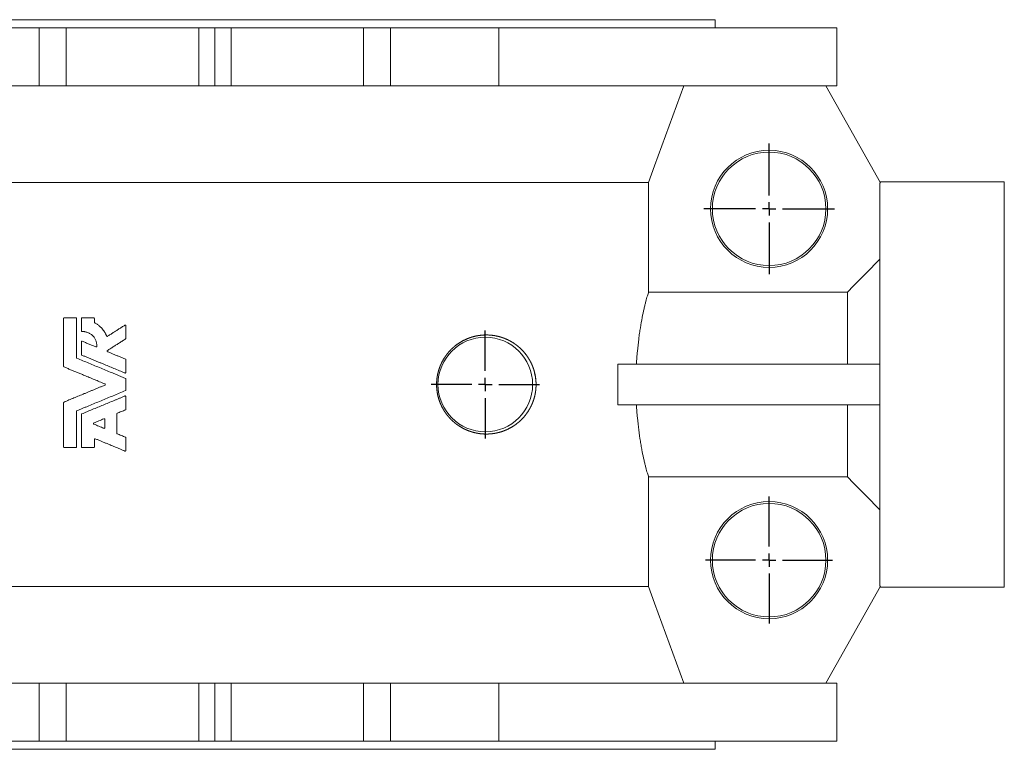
# Model space of a CAD drawing. Header units: millimetres. Extents: x -125 to 991, y -186 to 735.
# Tile 2 of 5: x 233 to 597, y -125 to 145. Entities that reach past the tile are written whole.
import ezdxf

# ---------------------------------------------------------------- set-up
doc = ezdxf.new("R2010")
doc.units = ezdxf.units.MM
doc.layers.add('FORMAT', color=7, linetype='Continuous')

# ---------------------------------------------------------------- blocks, each defined once
blk = doc.blocks.new('SW_CENTERMARKSYMBOL_4')
at = {"layer": 'FORMAT', "color": 0}
for p, q in [((0, 5), (0, 20)), ((-5, 0), (-20, 0)), ((0, 0), (-2.5, 0)), ((0, 0), (0, 2.5)), ((0, 0), (0, -2.5)), ((0, 0), (2.5, 0)), ((5, 0), (20, 0)), ((0, -5), (0, -20))]:
    blk.add_line(p, q, dxfattribs=at)
blk = doc.blocks.new('SW_CENTERMARKSYMBOL_7')
at = {"layer": 'FORMAT', "color": 0}
for p, q in [((0, 5), (0, 23.5)), ((-5, 0), (-23.5, 0)), ((0, 0), (-2.5, 0)), ((0, 0), (0, 2.5)), ((0, 0), (0, -2.5)), ((0, 0), (2.5, 0)), ((5, 0), (23.5, 0)), ((0, -5), (0, -23.5))]:
    blk.add_line(p, q, dxfattribs=at)
blk = doc.blocks.new('SW_CENTERMARKSYMBOL_8')
at = {"layer": 'FORMAT', "color": 0}
for p, q in [((0, 5), (0, 24.16)), ((-5, 0), (-24.16, 0)), ((0, 0), (-2.5, 0)), ((0, 0), (0, 2.5)), ((0, 0), (0, -2.5)), ((0, 0), (2.5, 0)), ((5, 0), (24.16, 0)), ((0, -5), (0, -24.16))]:
    blk.add_line(p, q, dxfattribs=at)

msp = doc.modelspace()

# ---------------------------------------------------------------- linework, layer by layer
at = {"color": 7, "linetype": 'Continuous', "lineweight": 15}
for p, q in [((305.375, 144.554), (120.375, 144.554)), ((490.375, 144.554), (305.375, 144.554)), ((490.375, 141.554), (490.375, 144.554)), ((240.375, 141.554), (200.375, 141.554)), ((240.375, 120.054), (240.375, 141.554)), ((250.375, 141.554), (240.375, 141.554)), ((250.375, 120.054), (250.375, 141.554)), ((299.375, 141.554), (250.375, 141.554)), ((299.375, 120.054), (299.375, 141.554)), ((299.375, 141.554), (305.375, 141.554)), ((305.375, 120.054), (305.375, 141.554)), ((305.375, 141.554), (311.375, 141.554)), ((311.375, 141.554), (311.375, 120.054)), ((360.375, 141.554), (311.375, 141.554)), ((360.375, 120.054), (360.375, 141.554)), ((370.375, 141.554), (360.375, 141.554)), ((370.375, 120.054), (370.375, 141.554)), ((410.375, 141.554), (370.375, 141.554)), ((410.375, 120.054), (410.375, 141.554)), ((535.375, 141.554), (410.375, 141.554)), ((535.375, 120.054), (535.375, 141.554)), ((240.375, 120.054), (200.375, 120.054)), ((250.375, 120.054), (240.375, 120.054)), ((299.375, 120.054), (250.375, 120.054)), ((305.375, 120.054), (299.375, 120.054)), ((311.375, 120.054), (305.375, 120.054)), ((360.375, 120.054), (311.375, 120.054)), ((370.375, 120.054), (360.375, 120.054)), ((410.375, 120.054), (370.375, 120.054)), ((535.375, 120.054), (410.375, 120.054)), ((531.375, 120.054), (551.587, 84.178)), ((465.808, 84.336), (144.942, 84.336)), ((465.808, 43.741), (465.808, 84.336)), ((597.375, 84.554), (551.375, 84.554)), ((551.375, -65.07), (551.375, 84.178)), ((551.587, 84.178), (551.375, 84.178)), ((597.375, 84.554), (597.375, -65.446)), ((465.808, 43.741), (539.375, 43.741)), ((539.375, 17.054), (539.375, 43.741)), ((249.395, 33.962), (249.395, 16.266)), ((253.955, 34.202), (249.635, 34.202)), ((254.195, 33.962), (254.195, 19.473)), ((255.966, 33.962), (255.966, 29.398)), ((260.526, 34.202), (256.206, 34.202)), ((260.766, 33.962), (260.766, 32.584)), ((272.435, 31.292), (272.435, 26.616)), ((255.966, 25.333), (255.966, 20.657)), ((272.435, 18.71), (272.435, 14.034)), ((454.372, 2.054), (454.372, 17.054)), ((551.375, 17.054), (454.372, 17.054)), ((272.435, 11.597), (272.435, 7.51)), ((272.435, 5.073), (272.435, 0.397)), ((249.395, 2.841), (249.395, -13.558)), ((551.375, 2.054), (454.372, 2.054)), ((539.375, -24.633), (539.375, 2.054)), ((254.195, -0.366), (254.195, -13.558)), ((255.966, -1.549), (255.966, -13.558)), ((264.635, -3.353), (264.635, -6.429)), ((269.075, -1.315), (269.075, -8.467)), ((260.766, -10.74), (260.766, -13.558)), ((272.435, -10.179), (272.435, -14.855)), ((249.635, -13.798), (253.955, -13.798)), ((256.206, -13.798), (260.526, -13.798)), ((465.808, -65.229), (465.808, -24.633)), ((539.375, -24.633), (465.808, -24.633)), ((465.808, -65.229), (144.942, -65.229)), ((531.375, -100.946), (551.587, -65.07)), ((551.375, -65.07), (551.587, -65.07)), ((551.375, -65.446), (597.375, -65.446)), ((240.375, -100.946), (200.375, -100.946)), ((240.375, -100.946), (240.375, -122.446)), ((250.375, -100.946), (240.375, -100.946)), ((250.375, -100.946), (250.375, -122.446)), ((299.375, -100.946), (250.375, -100.946)), ((299.375, -122.446), (299.375, -100.946)), ((299.375, -100.946), (305.375, -100.946)), ((305.375, -122.446), (305.375, -100.946)), ((305.375, -100.946), (311.375, -100.946)), ((311.375, -122.446), (311.375, -100.946)), ((360.375, -100.946), (311.375, -100.946)), ((360.375, -100.946), (360.375, -122.446)), ((370.375, -100.946), (360.375, -100.946)), ((370.375, -100.946), (370.375, -122.446)), ((410.375, -100.946), (370.375, -100.946)), ((410.375, -100.946), (410.375, -122.446)), ((535.375, -100.946), (410.375, -100.946)), ((535.375, -122.446), (535.375, -100.946)), ((240.375, -122.446), (200.375, -122.446)), ((250.375, -122.446), (240.375, -122.446)), ((299.375, -122.446), (250.375, -122.446)), ((305.375, -122.446), (299.375, -122.446)), ((311.375, -122.446), (305.375, -122.446)), ((360.375, -122.446), (311.375, -122.446)), ((370.375, -122.446), (360.375, -122.446)), ((410.375, -122.446), (370.375, -122.446)), ((535.375, -122.446), (410.375, -122.446)), ((490.375, -125.446), (490.375, -122.446)), ((305.375, -125.446), (120.375, -125.446)), ((490.375, -125.446), (305.375, -125.446))]:
    msp.add_line(p, q, dxfattribs=at)
at = {"color": 7, "linetype": 'Continuous', "lineweight": 15, "flags": 128}
for points in [[(465.808, 84.336), (468.033, 90.429), (478.85, 120.054)], [(478.85, -100.946), (468.033, -71.322), (465.808, -65.229)]]:
    msp.add_lwpolyline(points, dxfattribs=at)
at = {"color": 7, "linetype": 'Continuous', "lineweight": 15}
for centre, radius in [((510.375, 74.554), 21.656), ((510.375, 74.554), 21), ((405.375, 9.554), 17.5), ((510.375, -55.446), 21.656), ((510.375, -55.446), 21)]:
    msp.add_circle(centre, radius, dxfattribs=at)
for points in [[(539.375, 43.741), (543.362, 47.823), (547.366, 51.89), (551.375, 55.951)], [(551.375, -36.844), (547.366, -32.783), (543.362, -28.715), (539.375, -24.633)]]:
    msp.add_open_spline(points, degree=3, dxfattribs=at)
for points, knots in [([(465.808, 43.741), (465.74, 43.562), (465.665, 43.355), (465.506, 42.88), (465.42, 42.613), (465.153, 41.735), (464.958, 41.045), (464.647, 39.855), (464.54, 39.432), (464.321, 38.534), (464.209, 38.058), (463.869, 36.556), (463.639, 35.472), (463.185, 33.142), (462.962, 31.896), (462.638, 29.901), (462.532, 29.213), (462.328, 27.812), (462.231, 27.098), (461.951, 24.92), (461.784, 23.417), (461.566, 21.086), (461.5, 20.296), (461.379, 18.69), (461.325, 17.872), (461.279, 17.054)], [0, 0, 0, 0, 0.0625, 0.0625, 0.125, 0.125, 0.25, 0.25, 0.3125, 0.3125, 0.375, 0.375, 0.5, 0.5, 0.625, 0.625, 0.6875, 0.6875, 0.75, 0.75, 0.875, 0.875, 0.9375, 0.9375, 1, 1, 1, 1]), ([(249.635, 34.202), (249.62, 34.201), (249.589, 34.199), (249.545, 34.186), (249.504, 34.164), (249.472, 34.139), (249.453, 34.118), (249.443, 34.105), (249.438, 34.098), (249.433, 34.092), (249.428, 34.083), (249.423, 34.074), (249.418, 34.065), (249.414, 34.056), (249.411, 34.047), (249.408, 34.039), (249.405, 34.031), (249.402, 34.021), (249.4, 34.011), (249.398, 34.001), (249.397, 33.992), (249.396, 33.983), (249.395, 33.973), (249.395, 33.966), (249.395, 33.962)], [0, 0, 0, 0, 0.1248646, 0.2496015, 0.3745141, 0.4990934, 0.5705521, 0.6063383, 0.6242179, 0.642078, 0.6665279, 0.7031039, 0.7214323, 0.7489901, 0.7776232, 0.7948167, 0.820604, 0.8420768, 0.8742231, 0.9027072, 0.9199864, 0.9459409, 0.9675757, 1, 1, 1, 1]), ([(254.195, 33.962), (254.195, 33.964), (254.195, 33.968), (254.195, 33.976), (254.194, 33.985), (254.192, 33.997), (254.19, 34.009), (254.188, 34.019), (254.186, 34.028), (254.183, 34.036), (254.18, 34.045), (254.176, 34.055), (254.171, 34.066), (254.166, 34.076), (254.159, 34.087), (254.146, 34.107), (254.123, 34.135), (254.087, 34.164), (254.045, 34.185), (254.001, 34.199), (253.97, 34.201), (253.955, 34.202)], [0, 0, 0, 0, 0.015571, 0.0311707, 0.0624343, 0.0874874, 0.1250802, 0.1536958, 0.1708385, 0.1964941, 0.2178549, 0.2499832, 0.2750254, 0.3126239, 0.3439473, 0.3752158, 0.5000026, 0.6248497, 0.7498269, 0.8747312, 1, 1, 1, 1]), ([(256.206, 34.202), (256.191, 34.201), (256.16, 34.199), (256.116, 34.185), (256.074, 34.164), (256.043, 34.139), (256.023, 34.117), (256.014, 34.105), (256.008, 34.098), (256.004, 34.091), (255.999, 34.083), (255.994, 34.074), (255.989, 34.064), (255.985, 34.056), (255.982, 34.047), (255.979, 34.038), (255.976, 34.03), (255.973, 34.021), (255.971, 34.01), (255.969, 34), (255.968, 33.991), (255.967, 33.983), (255.966, 33.973), (255.966, 33.966), (255.966, 33.962)], [0, 0, 0, 0, 0.1248605, 0.2495755, 0.3745157, 0.4990924, 0.5705849, 0.6063637, 0.6206619, 0.6420818, 0.6665095, 0.7030984, 0.7214485, 0.7490266, 0.7776665, 0.7948576, 0.8206335, 0.8420901, 0.8742026, 0.9027726, 0.9200529, 0.9459909, 0.9676078, 1, 1, 1, 1]), ([(260.766, 33.962), (260.766, 33.964), (260.766, 33.968), (260.766, 33.976), (260.765, 33.985), (260.764, 33.997), (260.762, 34.008), (260.759, 34.019), (260.757, 34.027), (260.755, 34.035), (260.751, 34.045), (260.748, 34.055), (260.742, 34.067), (260.737, 34.077), (260.73, 34.088), (260.725, 34.097), (260.718, 34.106), (260.708, 34.119), (260.689, 34.139), (260.659, 34.164), (260.617, 34.185), (260.572, 34.199), (260.542, 34.201), (260.526, 34.202)], [0, 0, 0, 0, 0.015568, 0.0311642, 0.0624201, 0.0874671, 0.1250527, 0.1536657, 0.1708088, 0.1964683, 0.2178182, 0.2499265, 0.278534, 0.3214908, 0.3429667, 0.3751339, 0.4063188, 0.4374875, 0.5000347, 0.6248895, 0.7497972, 0.8746855, 1, 1, 1, 1]), ([(255.966, 29.398), (255.966, 29.396), (255.966, 29.392), (255.967, 29.383), (255.967, 29.374), (255.969, 29.362), (255.971, 29.351), (255.973, 29.341), (255.975, 29.332), (255.978, 29.323), (255.982, 29.312), (255.986, 29.303), (255.991, 29.291), (255.997, 29.281), (256.003, 29.269), (256.017, 29.249), (256.041, 29.222), (256.079, 29.192), (256.122, 29.171), (256.168, 29.159), (256.199, 29.158), (256.215, 29.158)], [0, 0, 0, 0, 0.015576, 0.0311812, 0.0624561, 0.087518, 0.1251209, 0.141482, 0.165989, 0.1965349, 0.2179111, 0.250061, 0.2751167, 0.3127276, 0.3440518, 0.3753105, 0.5001586, 0.6249817, 0.7500255, 0.8748828, 1, 1, 1, 1]), ([(256.215, 29.158), (256.274, 29.16), (256.393, 29.163), (256.57, 29.16), (256.777, 29.151), (257.012, 29.13), (257.362, 29.081), (257.795, 28.987), (258.303, 28.821), (258.793, 28.604), (259.261, 28.338), (259.701, 28.024), (260.108, 27.666), (260.477, 27.265), (260.802, 26.825), (261.083, 26.352), (261.314, 25.851), (261.495, 25.327), (261.621, 24.785), (261.676, 24.342), (261.691, 24.026), (261.693, 23.839), (261.69, 23.727), (261.688, 23.671)], [0, 0, 0, 0, 0.0209874, 0.041927, 0.06284, 0.094106, 0.1253305, 0.1876831, 0.2501489, 0.3127217, 0.3752237, 0.4376353, 0.4999556, 0.5622365, 0.624552, 0.6869215, 0.7493424, 0.8118125, 0.8743523, 0.9370272, 0.9621733, 0.9810692, 1, 1, 1, 1]), ([(260.894, 32.371), (260.892, 32.372), (260.888, 32.375), (260.878, 32.38), (260.862, 32.391), (260.846, 32.404), (260.83, 32.421), (260.816, 32.437), (260.802, 32.457), (260.792, 32.476), (260.783, 32.495), (260.775, 32.516), (260.77, 32.538), (260.767, 32.559), (260.766, 32.574), (260.766, 32.584)], [0, 0, 0, 0, 0.0249107, 0.0623604, 0.1249217, 0.2500395, 0.3070625, 0.3925323, 0.4997877, 0.5814277, 0.6424178, 0.7494526, 0.8312349, 0.8924635, 1, 1, 1, 1]), ([(265.297, 27.518), (265.261, 27.605), (265.188, 27.779), (265.069, 28.037), (264.922, 28.331), (264.743, 28.661), (264.453, 29.141), (264.052, 29.716), (263.549, 30.317), (263.043, 30.835), (262.588, 31.241), (262.155, 31.582), (261.75, 31.867), (261.331, 32.133), (261.04, 32.292), (260.894, 32.371)], [0, 0, 0, 0, 0.0419838, 0.0838655, 0.1256827, 0.1880938, 0.2505245, 0.3752476, 0.5006058, 0.6007312, 0.7004229, 0.7747769, 0.8493585, 0.9243674, 1, 1, 1, 1]), ([(272.066, 31.495), (271.699, 31.261), (270.969, 30.796), (269.882, 30.103), (268.806, 29.418), (267.742, 28.74), (266.691, 28.07), (265.995, 27.627), (265.648, 27.406)], [0, 0, 0, 0, 0.1709178, 0.340135, 0.5076518, 0.6734681, 0.8375842, 1, 1, 1, 1]), ([(272.435, 31.292), (272.435, 31.294), (272.435, 31.296), (272.435, 31.3), (272.435, 31.304), (272.434, 31.308), (272.434, 31.312), (272.434, 31.316), (272.433, 31.32), (272.433, 31.325), (272.432, 31.329), (272.432, 31.333), (272.431, 31.337), (272.43, 31.341), (272.429, 31.345), (272.428, 31.348), (272.427, 31.352), (272.426, 31.357), (272.424, 31.362), (272.423, 31.368), (272.421, 31.374), (272.418, 31.38), (272.416, 31.387), (272.412, 31.394), (272.407, 31.404), (272.393, 31.43), (272.368, 31.461), (272.335, 31.488), (272.308, 31.505), (272.28, 31.517), (272.25, 31.527), (272.218, 31.532), (272.176, 31.533), (272.134, 31.526), (272.094, 31.511), (272.075, 31.5), (272.066, 31.495)], [0, 0, 0, 0, 0.00778667, 0.01558327, 0.02338879, 0.03120217, 0.0390223, 0.04684809, 0.05467838, 0.06251203, 0.07034786, 0.0781847, 0.08602135, 0.09385663, 0.10168936, 0.10951835, 0.11734244, 0.12516048, 0.13943652, 0.14798803, 0.1608028, 0.1714988, 0.18757086, 0.20322169, 0.21888855, 0.25022957, 0.37489296, 0.44638943, 0.49985513, 0.56247016, 0.62489893, 0.68737993, 0.74996361, 0.87460769, 0.93725872, 1, 1, 1, 1]), ([(256.298, 25.554), (256.289, 25.558), (256.271, 25.565), (256.233, 25.572), (256.194, 25.574), (256.156, 25.568), (256.128, 25.56), (256.101, 25.549), (256.067, 25.53), (256.036, 25.504), (256.011, 25.473), (255.999, 25.454), (255.993, 25.442), (255.989, 25.436), (255.986, 25.429), (255.983, 25.422), (255.981, 25.416), (255.979, 25.411), (255.978, 25.406), (255.976, 25.4), (255.974, 25.393), (255.972, 25.387), (255.971, 25.381), (255.97, 25.376), (255.969, 25.37), (255.968, 25.363), (255.967, 25.357), (255.967, 25.352), (255.967, 25.349), (255.967, 25.346), (255.966, 25.342), (255.966, 25.339), (255.966, 25.336), (255.966, 25.334), (255.966, 25.333)], [0, 0, 0, 0, 0.0622976, 0.1250254, 0.2496595, 0.3122703, 0.374635, 0.4370896, 0.4996789, 0.6242436, 0.6957283, 0.7491183, 0.7647394, 0.7803859, 0.7929157, 0.8117205, 0.8260489, 0.8346434, 0.8475276, 0.858255, 0.8743235, 0.888579, 0.8971176, 0.9100433, 0.9208331, 0.9370302, 0.9514339, 0.9600762, 0.9665568, 0.9730357, 0.9797822, 0.9865255, 0.993265, 1, 1, 1, 1]), ([(261.357, 23.459), (260.928, 23.637), (260.074, 23.991), (258.802, 24.517), (257.544, 25.038), (256.712, 25.383), (256.298, 25.554)], [0, 0, 0, 0, 0.2535218, 0.5046956, 0.7535216, 1, 1, 1, 1]), ([(265.648, 27.406), (265.641, 27.402), (265.626, 27.393), (265.594, 27.379), (265.551, 27.369), (265.499, 27.368), (265.447, 27.378), (265.407, 27.395), (265.378, 27.414), (265.351, 27.436), (265.33, 27.46), (265.317, 27.48), (265.312, 27.488), (265.308, 27.496), (265.304, 27.503), (265.3, 27.51), (265.299, 27.515), (265.298, 27.517), (265.297, 27.518)], [0, 0, 0, 0, 0.0623928, 0.1251937, 0.2500235, 0.3751694, 0.500066, 0.6249122, 0.6875321, 0.7502007, 0.8748895, 0.906236, 0.9219081, 0.9375703, 0.9688377, 0.9844348, 0.9922218, 1, 1, 1, 1]), ([(265.581, 22.118), (265.944, 22.35), (266.675, 22.815), (267.779, 23.518), (268.896, 24.23), (270.026, 24.95), (271.17, 25.679), (271.938, 26.168), (272.324, 26.414)], [0, 0, 0, 0, 0.1621897, 0.32617, 0.4919412, 0.6595031, 0.828856, 1, 1, 1, 1]), ([(272.324, 26.414), (272.325, 26.414), (272.327, 26.416), (272.331, 26.419), (272.338, 26.424), (272.352, 26.434), (272.366, 26.448), (272.381, 26.464), (272.393, 26.48), (272.407, 26.503), (272.419, 26.529), (272.428, 26.558), (272.434, 26.586), (272.435, 26.606), (272.435, 26.616)], [0, 0, 0, 0, 0.01556998, 0.03115832, 0.06238188, 0.12496055, 0.25018368, 0.30730197, 0.39276348, 0.50002541, 0.64291864, 0.74981936, 0.87506885, 1, 1, 1, 1]), ([(424.179, 9.328), (424.124, 11.429), (423.93, 12.774), (423.516, 14.397), (423.424, 14.719), (423.224, 15.353), (423.117, 15.663), (422.776, 16.573), (422.521, 17.156), (422.101, 17.996), (421.955, 18.271), (421.651, 18.809), (421.493, 19.074), (421.005, 19.844), (420.663, 20.329), (419.587, 21.71), (418.807, 22.533), (417.55, 23.644), (417.116, 23.993), (416.234, 24.64), (415.784, 24.94), (414.408, 25.774), (413.457, 26.243), (411.976, 26.82), (411.474, 26.992), (410.451, 27.292), (409.933, 27.42), (408.373, 27.736), (407.318, 27.856), (405.181, 27.913), (404.097, 27.85), (401.9, 27.517), (400.814, 27.252), (398.669, 26.513), (397.612, 26.038), (395.537, 24.846), (394.548, 24.144), (393.154, 22.924), (392.705, 22.489), (392.055, 21.79), (391.842, 21.549), (391.428, 21.054), (391.228, 20.801), (390.258, 19.51), (389.586, 18.389), (388.889, 16.87), (388.757, 16.56), (388.509, 15.928), (388.392, 15.604), (388.071, 14.631), (387.895, 13.972), (387.615, 12.636), (387.512, 11.958), (387.414, 10.927), (387.391, 10.581), (387.365, 9.884), (387.363, 9.534), (387.397, 7.798), (387.581, 6.435), (388.001, 4.763), (388.095, 4.43), (388.299, 3.776), (388.41, 3.454), (388.766, 2.503), (389.036, 1.889), (389.488, 0.996), (389.646, 0.703), (389.978, 0.127), (390.152, -0.158), (390.693, -0.987), (391.076, -1.511), (391.887, -2.506), (392.314, -2.977), (393.208, -3.867), (393.677, -4.288), (395.117, -5.454), (396.123, -6.112), (397.693, -6.938), (398.227, -7.187), (399.3, -7.627), (399.84, -7.818), (401.464, -8.313), (402.555, -8.537), (404.202, -8.726), (404.749, -8.764), (405.834, -8.791), (406.372, -8.781), (407.975, -8.681), (409.028, -8.523), (410.584, -8.15), (411.099, -8.002), (412.108, -7.665), (412.604, -7.476), (414.064, -6.844), (415.003, -6.339), (416.358, -5.447), (416.8, -5.127), (417.668, -4.438), (418.092, -4.068), (419.316, -2.899), (420.072, -2.035), (420.936, -0.825), (421.104, -0.576), (421.432, -0.065), (421.592, 0.198), (422.053, 1.003), (422.337, 1.56), (422.852, 2.721), (423.084, 3.324), (423.388, 4.268), (423.483, 4.591), (423.653, 5.242), (423.73, 5.571), (423.933, 6.566), (424.033, 7.242), (424.156, 8.622), (424.179, 9.328), (424.124, 11.429)], [-0.015625, -0.015625, 0, 0, 0.03125, 0.03125, 0.0390625, 0.0390625, 0.046875, 0.046875, 0.0625, 0.0625, 0.0703125, 0.0703125, 0.078125, 0.078125, 0.09375, 0.09375, 0.125, 0.125, 0.140625, 0.140625, 0.15625, 0.15625, 0.1875, 0.1875, 0.203125, 0.203125, 0.21875, 0.21875, 0.25, 0.25, 0.28125, 0.28125, 0.3125, 0.3125, 0.34375, 0.34375, 0.375, 0.375, 0.390625, 0.390625, 0.3984375, 0.3984375, 0.40625, 0.40625, 0.4375, 0.4375, 0.4453125, 0.4453125, 0.453125, 0.453125, 0.46875, 0.46875, 0.484375, 0.484375, 0.4921875, 0.4921875, 0.5, 0.5, 0.53125, 0.53125, 0.5390625, 0.5390625, 0.546875, 0.546875, 0.5625, 0.5625, 0.5703125, 0.5703125, 0.578125, 0.578125, 0.59375, 0.59375, 0.609375, 0.609375, 0.625, 0.625, 0.65625, 0.65625, 0.671875, 0.671875, 0.6875, 0.6875, 0.71875, 0.71875, 0.734375, 0.734375, 0.75, 0.75, 0.78125, 0.78125, 0.796875, 0.796875, 0.8125, 0.8125, 0.84375, 0.84375, 0.859375, 0.859375, 0.875, 0.875, 0.90625, 0.90625, 0.9140625, 0.9140625, 0.921875, 0.921875, 0.9375, 0.9375, 0.953125, 0.953125, 0.9609375, 0.9609375, 0.96875, 0.96875, 0.984375, 0.984375, 1, 1, 1.03125, 1.03125]), ([(261.688, 23.671), (261.688, 23.67), (261.688, 23.667), (261.688, 23.664), (261.688, 23.66), (261.687, 23.656), (261.687, 23.653), (261.686, 23.649), (261.686, 23.646), (261.685, 23.642), (261.685, 23.638), (261.684, 23.635), (261.683, 23.631), (261.683, 23.627), (261.682, 23.624), (261.681, 23.62), (261.68, 23.617), (261.679, 23.613), (261.678, 23.61), (261.676, 23.605), (261.674, 23.6), (261.672, 23.593), (261.669, 23.586), (261.666, 23.579), (261.661, 23.57), (261.649, 23.547), (261.628, 23.519), (261.599, 23.493), (261.576, 23.477), (261.551, 23.463), (261.515, 23.449), (261.476, 23.441), (261.438, 23.44), (261.41, 23.443), (261.384, 23.449), (261.366, 23.456), (261.357, 23.459)], [0, 0, 0, 0, 0.0077836, 0.0155764, 0.0233775, 0.0311861, 0.0390013, 0.0468221, 0.0546476, 0.0624769, 0.070309, 0.0781428, 0.0859774, 0.0938117, 0.1016448, 0.1094757, 0.1173033, 0.1251266, 0.1329447, 0.1407565, 0.1563572, 0.1688134, 0.1875205, 0.2053765, 0.218788, 0.2501148, 0.3748193, 0.4374356, 0.4999239, 0.5623371, 0.6249476, 0.7495793, 0.8210781, 0.8745688, 0.9373077, 1, 1, 1, 1]), ([(265.618, 21.694), (265.608, 21.698), (265.589, 21.707), (265.553, 21.732), (265.522, 21.763), (265.502, 21.795), (265.494, 21.811), (265.491, 21.818), (265.488, 21.823), (265.486, 21.828), (265.484, 21.834), (265.483, 21.838), (265.481, 21.844), (265.479, 21.85), (265.477, 21.856), (265.476, 21.86), (265.476, 21.863), (265.475, 21.866), (265.474, 21.87), (265.474, 21.873), (265.473, 21.876), (265.473, 21.88), (265.472, 21.883), (265.472, 21.887), (265.471, 21.89), (265.471, 21.894), (265.471, 21.898), (265.47, 21.902), (265.47, 21.906), (265.47, 21.91), (265.47, 21.915), (265.47, 21.919), (265.47, 21.923), (265.47, 21.927), (265.47, 21.931), (265.471, 21.935), (265.471, 21.939), (265.471, 21.943), (265.472, 21.948), (265.473, 21.952), (265.473, 21.956), (265.474, 21.959), (265.474, 21.962), (265.475, 21.964), (265.476, 21.969), (265.477, 21.975), (265.479, 21.981), (265.48, 21.986), (265.481, 21.989), (265.482, 21.991), (265.483, 21.994), (265.484, 21.996), (265.485, 22.001), (265.488, 22.007), (265.491, 22.015), (265.498, 22.03), (265.511, 22.051), (265.531, 22.077), (265.554, 22.1), (265.572, 22.112), (265.581, 22.118)], [0, 0, 0, 0, 0.0624213, 0.1249812, 0.2495293, 0.3119356, 0.3430873, 0.3493356, 0.3587156, 0.3743639, 0.3809082, 0.3907266, 0.4005451, 0.4152676, 0.4275268, 0.4348763, 0.4403846, 0.4458892, 0.4525733, 0.4592507, 0.4659208, 0.4725872, 0.4792615, 0.4859432, 0.4926315, 0.4993258, 0.5071423, 0.5149646, 0.5227917, 0.5306221, 0.5384548, 0.5462884, 0.5541217, 0.5619534, 0.5697823, 0.5776071, 0.5854266, 0.5932396, 0.601045, 0.6088415, 0.6166281, 0.624411, 0.6283064, 0.6322042, 0.6400065, 0.6556338, 0.6681533, 0.6756705, 0.6813102, 0.6869509, 0.6908685, 0.6947862, 0.7026214, 0.7182859, 0.7339353, 0.7495597, 0.811934, 0.8745447, 0.9369382, 1, 1, 1, 1]), ([(254.343, 19.252), (254.333, 19.256), (254.317, 19.264), (254.301, 19.274), (254.291, 19.281), (254.283, 19.287), (254.271, 19.297), (254.258, 19.31), (254.246, 19.325), (254.235, 19.34), (254.225, 19.356), (254.217, 19.372), (254.211, 19.387), (254.205, 19.404), (254.2, 19.423), (254.197, 19.44), (254.195, 19.457), (254.195, 19.467), (254.195, 19.473)], [0, 0, 0, 0, 0.1247983, 0.18739133, 0.2124115, 0.24988756, 0.29970579, 0.37449341, 0.44597679, 0.49959515, 0.58101844, 0.64199742, 0.68485062, 0.74922805, 0.83085362, 0.89201455, 0.93521813, 1, 1, 1, 1]), ([(272.287, 11.819), (271.902, 11.978), (271.136, 12.296), (269.995, 12.768), (268.868, 13.235), (267.36, 13.86), (265.486, 14.636), (263.231, 15.57), (260.997, 16.495), (258.761, 17.421), (256.546, 18.339), (255.074, 18.949), (254.343, 19.252)], [0, 0, 0, 0, 0.0636098, 0.1265363, 0.1887796, 0.2503396, 0.3766472, 0.5005398, 0.6265873, 0.7504701, 0.8762135, 1, 1, 1, 1]), ([(255.966, 20.657), (255.966, 20.655), (255.966, 20.652), (255.966, 20.646), (255.967, 20.636), (255.969, 20.62), (255.972, 20.602), (255.977, 20.584), (255.983, 20.568), (255.99, 20.551), (255.998, 20.536), (256.007, 20.522), (256.017, 20.509), (256.029, 20.495), (256.042, 20.481), (256.055, 20.47), (256.069, 20.46), (256.088, 20.447), (256.104, 20.44), (256.114, 20.435)], [0, 0, 0, 0, 0.015549, 0.0311202, 0.0623171, 0.124845, 0.1963335, 0.2498144, 0.3209742, 0.3745493, 0.4460685, 0.4996368, 0.5494654, 0.624323, 0.6958274, 0.749448, 0.811827, 0.8745062, 1, 1, 1, 1]), ([(256.114, 20.435), (256.48, 20.283), (257.216, 19.979), (258.326, 19.519), (259.449, 19.054), (260.583, 18.584), (261.729, 18.109), (262.887, 17.63), (264.312, 17.039), (266.014, 16.334), (268.005, 15.51), (270.039, 14.667), (271.411, 14.099), (272.103, 13.812)], [0, 0, 0, 0, 0.0695127, 0.1396415, 0.2103866, 0.2817479, 0.3537256, 0.4263196, 0.49953, 0.6211908, 0.745156, 0.8714256, 1, 1, 1, 1]), ([(272.287, 18.932), (271.905, 19.09), (271.146, 19.404), (270.015, 19.873), (268.897, 20.336), (267.792, 20.793), (266.7, 21.246), (265.977, 21.545), (265.618, 21.694)], [0, 0, 0, 0, 0.1710002, 0.340267, 0.5078003, 0.6736002, 0.8376667, 1, 1, 1, 1]), ([(272.435, 18.71), (272.435, 18.713), (272.435, 18.719), (272.434, 18.731), (272.432, 18.746), (272.429, 18.764), (272.425, 18.78), (272.419, 18.796), (272.412, 18.813), (272.403, 18.83), (272.394, 18.844), (272.385, 18.857), (272.373, 18.871), (272.36, 18.885), (272.346, 18.896), (272.333, 18.906), (272.313, 18.919), (272.297, 18.927), (272.287, 18.932)], [0, 0, 0, 0, 0.0311208, 0.0623177, 0.1248451, 0.1963441, 0.2498516, 0.2996337, 0.3745354, 0.4460487, 0.4996435, 0.5495211, 0.6242823, 0.6957545, 0.7493933, 0.8118403, 0.8743771, 1, 1, 1, 1]), ([(249.395, 16.266), (249.395, 16.264), (249.395, 16.261), (249.395, 16.255), (249.396, 16.245), (249.398, 16.229), (249.401, 16.211), (249.406, 16.193), (249.412, 16.177), (249.419, 16.16), (249.427, 16.145), (249.436, 16.131), (249.446, 16.117), (249.457, 16.104), (249.471, 16.091), (249.488, 16.076), (249.512, 16.059), (249.533, 16.049), (249.543, 16.044)], [0, 0, 0, 0, 0.0155499, 0.03112231, 0.06232239, 0.1248569, 0.19634642, 0.24981708, 0.32100006, 0.37459454, 0.44612123, 0.49967731, 0.54949916, 0.62441103, 0.68699604, 0.74954645, 0.87456415, 1, 1, 1, 1]), ([(249.543, 16.044), (249.949, 15.876), (250.764, 15.539), (251.995, 15.029), (253.239, 14.513), (254.498, 13.992), (255.769, 13.465), (257.24, 12.856), (258.915, 12.162), (260.805, 11.379), (262.728, 10.583), (264.025, 10.046), (264.678, 9.775)], [0, 0, 0, 0, 0.0815028, 0.1637029, 0.2466003, 0.3301952, 0.4144876, 0.4994775, 0.6218357, 0.7460421, 0.8720968, 1, 1, 1, 1]), ([(272.103, 13.812), (272.112, 13.809), (272.131, 13.802), (272.169, 13.794), (272.208, 13.793), (272.246, 13.799), (272.275, 13.807), (272.302, 13.818), (272.336, 13.838), (272.373, 13.87), (272.398, 13.904), (272.409, 13.926), (272.412, 13.932), (272.415, 13.939), (272.418, 13.946), (272.421, 13.954), (272.424, 13.961), (272.426, 13.968), (272.427, 13.974), (272.429, 13.982), (272.431, 13.99), (272.432, 13.997), (272.433, 14.004), (272.434, 14.012), (272.435, 14.019), (272.435, 14.027), (272.435, 14.031), (272.435, 14.034)], [0, 0, 0, 0, 0.06237012, 0.12507141, 0.24974109, 0.31235724, 0.374705, 0.43725626, 0.49983718, 0.62452188, 0.74916781, 0.76482387, 0.7804926, 0.79303158, 0.81183637, 0.8261544, 0.84760083, 0.85830623, 0.8743346, 0.88865579, 0.91019532, 0.92097704, 0.93715613, 0.95153838, 0.97309815, 0.98386746, 1, 1, 1, 1]), ([(272.435, 11.597), (272.435, 11.6), (272.435, 11.606), (272.434, 11.618), (272.432, 11.634), (272.429, 11.651), (272.425, 11.667), (272.419, 11.683), (272.412, 11.7), (272.403, 11.717), (272.394, 11.731), (272.385, 11.745), (272.373, 11.759), (272.36, 11.772), (272.346, 11.784), (272.333, 11.794), (272.313, 11.807), (272.297, 11.814), (272.287, 11.819)], [0, 0, 0, 0, 0.0311208, 0.0623177, 0.1248451, 0.1963441, 0.2498516, 0.2996337, 0.3745354, 0.4460487, 0.4996435, 0.5495211, 0.6242823, 0.6957545, 0.7493933, 0.8118403, 0.8743771, 1, 1, 1, 1]), ([(264.678, 9.332), (264.303, 9.177), (263.558, 8.868), (262.446, 8.408), (261.345, 7.952), (260.256, 7.5), (259.178, 7.054), (258.11, 6.612), (256.761, 6.053), (255.136, 5.379), (253.243, 4.596), (251.381, 3.824), (250.153, 3.316), (249.543, 3.063)], [0, 0, 0, 0, 0.0733127, 0.1460222, 0.2181286, 0.289632, 0.3605324, 0.4308298, 0.5005242, 0.627745, 0.7533978, 0.8774827, 1, 1, 1, 1]), ([(254.343, -0.144), (254.707, 0.006), (255.437, 0.309), (256.539, 0.765), (257.652, 1.226), (259.134, 1.84), (260.997, 2.612), (263.23, 3.537), (265.486, 4.471), (267.735, 5.403), (270.006, 6.344), (271.521, 6.971), (272.287, 7.288)], [0, 0, 0, 0, 0.0616472, 0.1237848, 0.1864128, 0.2495313, 0.3734092, 0.4994616, 0.6233492, 0.7496618, 0.8734618, 1, 1, 1, 1]), ([(264.678, 9.775), (264.688, 9.77), (264.709, 9.761), (264.738, 9.74), (264.763, 9.716), (264.785, 9.688), (264.8, 9.663), (264.808, 9.645), (264.811, 9.637), (264.812, 9.633), (264.813, 9.629), (264.814, 9.627), (264.815, 9.623), (264.816, 9.62), (264.818, 9.616), (264.818, 9.612), (264.819, 9.609), (264.82, 9.606), (264.821, 9.602), (264.822, 9.598), (264.822, 9.595), (264.823, 9.592), (264.823, 9.589), (264.824, 9.585), (264.824, 9.58), (264.825, 9.576), (264.825, 9.572), (264.825, 9.567), (264.826, 9.563), (264.826, 9.558), (264.826, 9.554), (264.826, 9.55), (264.826, 9.547), (264.826, 9.544), (264.825, 9.541), (264.825, 9.538), (264.825, 9.536), (264.825, 9.534), (264.825, 9.531), (264.824, 9.529), (264.824, 9.527), (264.824, 9.525), (264.824, 9.522), (264.823, 9.52), (264.823, 9.518), (264.823, 9.516), (264.822, 9.514), (264.822, 9.511), (264.822, 9.509), (264.821, 9.507), (264.821, 9.505), (264.82, 9.503), (264.82, 9.501), (264.819, 9.498), (264.819, 9.496), (264.818, 9.494), (264.818, 9.492), (264.817, 9.49), (264.816, 9.488), (264.816, 9.485), (264.815, 9.483), (264.814, 9.481), (264.814, 9.479), (264.813, 9.477), (264.812, 9.475), (264.812, 9.473), (264.811, 9.47), (264.808, 9.462), (264.8, 9.445), (264.785, 9.419), (264.763, 9.391), (264.738, 9.367), (264.709, 9.347), (264.688, 9.337), (264.678, 9.332)], [0, 0, 0, 0, 0.0624605, 0.1250212, 0.1873619, 0.2499448, 0.3122715, 0.3435452, 0.3513777, 0.3592122, 0.3654802, 0.3701811, 0.3748815, 0.3827133, 0.3905414, 0.3968003, 0.401492, 0.4061811, 0.4139898, 0.4217894, 0.4280218, 0.4326914, 0.4373607, 0.4451528, 0.4529556, 0.4607676, 0.4685875, 0.4764139, 0.4842454, 0.4920805, 0.4999178, 0.5077558, 0.5116746, 0.515593, 0.5218613, 0.5265611, 0.5312593, 0.5351731, 0.5390854, 0.5429961, 0.5469049, 0.5508118, 0.5547165, 0.5586188, 0.5625187, 0.5664158, 0.5703102, 0.5742025, 0.5780979, 0.5819959, 0.5858966, 0.5897996, 0.593705, 0.5976125, 0.601522, 0.6054333, 0.6093463, 0.6132607, 0.6171764, 0.6210932, 0.625011, 0.6289296, 0.6328488, 0.6367684, 0.6406883, 0.6446082, 0.648528, 0.6563664, 0.6876724, 0.7500745, 0.8127077, 0.8750601, 0.9375955, 1, 1, 1, 1]), ([(272.287, 7.288), (272.297, 7.293), (272.313, 7.3), (272.33, 7.311), (272.339, 7.318), (272.348, 7.325), (272.359, 7.335), (272.372, 7.348), (272.384, 7.362), (272.394, 7.376), (272.404, 7.392), (272.412, 7.407), (272.419, 7.424), (272.425, 7.441), (272.43, 7.46), (272.433, 7.478), (272.435, 7.494), (272.435, 7.504), (272.435, 7.51)], [0, 0, 0, 0, 0.124774, 0.1873592, 0.2123745, 0.2498391, 0.2996377, 0.3744752, 0.4459741, 0.4995891, 0.5566293, 0.64202, 0.6848921, 0.7492662, 0.8308534, 0.8921023, 0.9352753, 1, 1, 1, 1]), ([(272.103, 5.295), (271.761, 5.153), (271.08, 4.871), (270.066, 4.451), (269.062, 4.036), (267.721, 3.48), (266.051, 2.788), (264.033, 1.952), (262.023, 1.12), (260.02, 0.29), (258.053, -0.525), (256.757, -1.061), (256.114, -1.328)], [0, 0, 0, 0, 0.063489, 0.126369, 0.18864, 0.250302, 0.376476, 0.5004716, 0.6281829, 0.7540079, 0.8779469, 1, 1, 1, 1]), ([(272.435, 5.073), (272.435, 5.075), (272.435, 5.077), (272.435, 5.081), (272.435, 5.084), (272.434, 5.088), (272.434, 5.092), (272.434, 5.096), (272.434, 5.099), (272.433, 5.103), (272.433, 5.107), (272.432, 5.11), (272.431, 5.114), (272.431, 5.118), (272.43, 5.121), (272.429, 5.125), (272.428, 5.129), (272.428, 5.132), (272.427, 5.136), (272.426, 5.14), (272.425, 5.143), (272.423, 5.147), (272.421, 5.153), (272.419, 5.16), (272.416, 5.167), (272.413, 5.174), (272.409, 5.181), (272.398, 5.203), (272.379, 5.229), (272.351, 5.257), (272.327, 5.274), (272.302, 5.289), (272.266, 5.304), (272.218, 5.315), (272.169, 5.313), (272.131, 5.305), (272.112, 5.298), (272.103, 5.295)], [0, 0, 0, 0, 0.007787, 0.0155832, 0.0233877, 0.0311997, 0.0390183, 0.0468424, 0.0546712, 0.0625037, 0.0703389, 0.0781758, 0.0860135, 0.0938509, 0.101687, 0.1095208, 0.1173513, 0.1251776, 0.1329987, 0.1408135, 0.1486213, 0.1564209, 0.1688821, 0.1875937, 0.2000935, 0.2188709, 0.2367758, 0.2502116, 0.3749391, 0.4375762, 0.500071, 0.5625178, 0.6251541, 0.7498397, 0.8746534, 0.9373735, 1, 1, 1, 1]), ([(249.543, 3.063), (249.533, 3.058), (249.512, 3.049), (249.491, 3.034), (249.478, 3.023), (249.469, 3.015), (249.458, 3.004), (249.447, 2.99), (249.435, 2.975), (249.425, 2.959), (249.417, 2.943), (249.411, 2.928), (249.405, 2.911), (249.4, 2.892), (249.397, 2.872), (249.395, 2.856), (249.395, 2.846), (249.395, 2.841)], [0, 0, 0, 0, 0.12481585, 0.24983749, 0.27478053, 0.31210538, 0.37445545, 0.44593767, 0.49956101, 0.58100056, 0.64196376, 0.6848116, 0.74919418, 0.83084079, 0.89197121, 0.95370956, 1, 1, 1, 1]), ([(269.223, -1.093), (269.729, -0.884), (270.749, -0.461), (271.772, -0.038), (272.287, 0.176)], [0, 0, 0, 0, 0.4962379, 1, 1, 1, 1]), ([(272.287, 0.176), (272.297, 0.181), (272.313, 0.188), (272.33, 0.199), (272.339, 0.206), (272.348, 0.212), (272.359, 0.222), (272.372, 0.235), (272.384, 0.25), (272.394, 0.263), (272.404, 0.279), (272.412, 0.295), (272.419, 0.312), (272.425, 0.328), (272.43, 0.348), (272.433, 0.365), (272.435, 0.381), (272.435, 0.391), (272.435, 0.397)], [0, 0, 0, 0, 0.124774, 0.1873592, 0.2123745, 0.2498391, 0.2996377, 0.3744752, 0.4459741, 0.4995891, 0.5566293, 0.64202, 0.6848921, 0.7492662, 0.8308534, 0.8921023, 0.9352753, 1, 1, 1, 1]), ([(461.279, 2.054), (461.325, 1.241), (461.378, 0.434), (461.498, -1.169), (461.565, -1.969), (461.784, -4.319), (461.953, -5.826), (462.325, -8.727), (462.529, -10.12), (462.853, -12.122), (462.965, -12.773), (463.188, -14.025), (463.301, -14.629), (463.642, -16.378), (463.871, -17.458), (464.209, -18.949), (464.321, -19.425), (464.541, -20.329), (464.649, -20.754), (464.961, -21.947), (465.155, -22.635), (465.421, -23.507), (465.505, -23.771), (465.664, -24.244), (465.739, -24.454), (465.808, -24.633)], [0, 0, 0, 0, 0.0625, 0.0625, 0.125, 0.125, 0.25, 0.25, 0.375, 0.375, 0.4375, 0.4375, 0.5, 0.5, 0.625, 0.625, 0.6875, 0.6875, 0.75, 0.75, 0.875, 0.875, 0.9375, 0.9375, 1, 1, 1, 1]), ([(254.195, -0.366), (254.195, -0.365), (254.195, -0.362), (254.195, -0.356), (254.196, -0.345), (254.198, -0.329), (254.201, -0.312), (254.206, -0.294), (254.212, -0.277), (254.219, -0.26), (254.227, -0.245), (254.236, -0.231), (254.246, -0.218), (254.258, -0.204), (254.271, -0.19), (254.284, -0.179), (254.297, -0.169), (254.317, -0.156), (254.333, -0.149), (254.343, -0.144)], [0, 0, 0, 0, 0.0155489, 0.0311201, 0.0623171, 0.1248454, 0.1963327, 0.2498099, 0.3209738, 0.3745528, 0.4460726, 0.4996369, 0.5494615, 0.624332, 0.6958398, 0.7494573, 0.811826, 0.8745235, 1, 1, 1, 1]), ([(256.114, -1.328), (256.104, -1.333), (256.088, -1.34), (256.072, -1.351), (256.062, -1.357), (256.054, -1.364), (256.043, -1.374), (256.03, -1.387), (256.017, -1.401), (256.006, -1.417), (255.996, -1.433), (255.988, -1.448), (255.982, -1.463), (255.976, -1.48), (255.971, -1.499), (255.968, -1.517), (255.967, -1.533), (255.966, -1.543), (255.966, -1.549)], [0, 0, 0, 0, 0.1247953, 0.1873874, 0.2124069, 0.2498816, 0.2996968, 0.3744909, 0.4459763, 0.4995943, 0.581014, 0.642, 0.6848558, 0.749233, 0.8308535, 0.8920258, 0.9352255, 1, 1, 1, 1]), ([(260.59, -4.669), (260.899, -4.541), (261.516, -4.286), (262.444, -3.902), (263.372, -3.517), (263.993, -3.26), (264.303, -3.131)], [0, 0, 0, 0, 0.2499186, 0.4998863, 0.7499108, 1, 1, 1, 1]), ([(264.635, -3.353), (264.635, -3.272), (264.592, -3.195), (264.46, -3.109), (264.376, -3.101), (264.303, -3.131)], [0, 0, 0, 0, 0.5, 0.5, 1, 1, 1, 1]), ([(269.075, -1.315), (269.075, -1.312), (269.075, -1.306), (269.076, -1.294), (269.077, -1.279), (269.081, -1.261), (269.085, -1.245), (269.091, -1.229), (269.098, -1.212), (269.107, -1.195), (269.116, -1.181), (269.125, -1.168), (269.137, -1.154), (269.15, -1.14), (269.164, -1.129), (269.177, -1.119), (269.197, -1.106), (269.212, -1.098), (269.223, -1.093)], [0, 0, 0, 0, 0.0311203, 0.0623171, 0.1248443, 0.1963414, 0.2498446, 0.2996263, 0.3745356, 0.4460502, 0.4996411, 0.5495102, 0.6242857, 0.6957641, 0.7494005, 0.8118373, 0.8743983, 1, 1, 1, 1]), ([(260.59, -4.669), (260.547, -4.687), (260.51, -4.717), (260.457, -4.795), (260.442, -4.843), (260.442, -4.939), (260.457, -4.987), (260.51, -5.065), (260.547, -5.095), (260.59, -5.113)], [0, 0, 0, 0, 0.25, 0.25, 0.5, 0.5, 0.75, 0.75, 1, 1, 1, 1]), ([(264.303, -6.651), (263.993, -6.522), (263.372, -6.265), (262.444, -5.88), (261.516, -5.496), (260.899, -5.24), (260.59, -5.113)], [0, 0, 0, 0, 0.2500892, 0.5001137, 0.7500814, 1, 1, 1, 1]), ([(264.303, -6.651), (264.376, -6.681), (264.46, -6.673), (264.591, -6.587), (264.635, -6.51), (264.635, -6.429)], [0, 0, 0, 0, 0.5, 0.5, 1, 1, 1, 1]), ([(260.766, -10.74), (260.766, -10.739), (260.766, -10.736), (260.766, -10.733), (260.766, -10.729), (260.767, -10.725), (260.767, -10.721), (260.767, -10.718), (260.768, -10.714), (260.768, -10.71), (260.769, -10.706), (260.769, -10.703), (260.77, -10.699), (260.77, -10.695), (260.771, -10.692), (260.772, -10.688), (260.773, -10.684), (260.774, -10.681), (260.775, -10.677), (260.776, -10.673), (260.777, -10.67), (260.778, -10.665), (260.78, -10.66), (260.783, -10.653), (260.786, -10.646), (260.789, -10.639), (260.792, -10.632), (260.804, -10.61), (260.823, -10.583), (260.851, -10.556), (260.875, -10.538), (260.901, -10.524), (260.936, -10.509), (260.984, -10.499), (261.033, -10.5), (261.071, -10.508), (261.089, -10.515), (261.098, -10.518)], [0, 0, 0, 0, 0.0077876, 0.0155845, 0.0233901, 0.0312032, 0.0390229, 0.0468483, 0.0546784, 0.0625122, 0.0703485, 0.0781865, 0.0860249, 0.0938629, 0.1016992, 0.1095329, 0.1173629, 0.1251881, 0.1330076, 0.1408202, 0.1486251, 0.1564211, 0.1688821, 0.187609, 0.2001174, 0.2189053, 0.2345777, 0.2502559, 0.3749999, 0.4376553, 0.5001058, 0.5626211, 0.6252472, 0.7499544, 0.8747356, 0.9374277, 1, 1, 1, 1]), ([(261.098, -10.518), (261.455, -10.666), (262.173, -10.964), (263.257, -11.413), (264.353, -11.867), (265.46, -12.325), (266.804, -12.882), (268.392, -13.54), (270.234, -14.303), (271.477, -14.817), (272.103, -15.077)], [0, 0, 0, 0, 0.0981316, 0.1971671, 0.2971064, 0.3979496, 0.4996967, 0.6635563, 0.830324, 1, 1, 1, 1]), ([(269.223, -8.689), (269.213, -8.684), (269.197, -8.676), (269.18, -8.665), (269.171, -8.659), (269.162, -8.652), (269.151, -8.642), (269.138, -8.629), (269.126, -8.615), (269.116, -8.601), (269.106, -8.585), (269.098, -8.569), (269.091, -8.553), (269.085, -8.536), (269.08, -8.517), (269.077, -8.499), (269.075, -8.483), (269.075, -8.473), (269.075, -8.467)], [0, 0, 0, 0, 0.1247775, 0.1873638, 0.2123799, 0.2498463, 0.2996471, 0.3744781, 0.4459751, 0.4995907, 0.5566337, 0.6420168, 0.6848864, 0.7492611, 0.8308536, 0.89209, 0.9352673, 1, 1, 1, 1]), ([(272.287, -9.958), (271.772, -9.744), (270.749, -9.321), (269.729, -8.898), (269.223, -8.689)], [0, 0, 0, 0, 0.5037621, 1, 1, 1, 1]), ([(272.435, -10.179), (272.435, -10.176), (272.435, -10.17), (272.434, -10.159), (272.432, -10.143), (272.429, -10.125), (272.425, -10.109), (272.419, -10.093), (272.412, -10.076), (272.403, -10.06), (272.394, -10.046), (272.385, -10.032), (272.373, -10.018), (272.36, -10.004), (272.346, -9.993), (272.333, -9.983), (272.313, -9.97), (272.297, -9.962), (272.287, -9.958)], [0, 0, 0, 0, 0.0311208, 0.0623177, 0.1248451, 0.1963441, 0.2498516, 0.2996337, 0.3745354, 0.4460487, 0.4996435, 0.5495211, 0.6242823, 0.6957545, 0.7493933, 0.8118403, 0.8743771, 1, 1, 1, 1]), ([(249.395, -13.558), (249.395, -13.56), (249.395, -13.564), (249.395, -13.573), (249.396, -13.582), (249.398, -13.594), (249.4, -13.606), (249.402, -13.616), (249.404, -13.625), (249.407, -13.633), (249.41, -13.643), (249.414, -13.652), (249.419, -13.663), (249.424, -13.674), (249.431, -13.685), (249.444, -13.705), (249.467, -13.732), (249.504, -13.761), (249.545, -13.782), (249.589, -13.796), (249.62, -13.798), (249.635, -13.798)], [0, 0, 0, 0, 0.0155713, 0.0311718, 0.0624372, 0.087492, 0.1250855, 0.1536991, 0.170839, 0.1964873, 0.2178568, 0.2499966, 0.275045, 0.3126477, 0.3439688, 0.3752285, 0.5000511, 0.6248815, 0.7498885, 0.8747847, 1, 1, 1, 1]), ([(253.955, -13.798), (253.97, -13.798), (254.001, -13.796), (254.045, -13.782), (254.086, -13.761), (254.118, -13.736), (254.138, -13.714), (254.147, -13.702), (254.152, -13.695), (254.157, -13.688), (254.162, -13.68), (254.167, -13.671), (254.172, -13.661), (254.176, -13.653), (254.179, -13.644), (254.182, -13.635), (254.185, -13.627), (254.188, -13.617), (254.19, -13.607), (254.192, -13.597), (254.193, -13.588), (254.194, -13.58), (254.195, -13.57), (254.195, -13.563), (254.195, -13.558)], [0, 0, 0, 0, 0.1248618, 0.2495823, 0.3745133, 0.4990885, 0.5705721, 0.6063535, 0.6206539, 0.6420784, 0.6665129, 0.7030959, 0.7214404, 0.7490133, 0.777652, 0.7948441, 0.8206237, 0.8420853, 0.874208, 0.9027517, 0.9200341, 0.9459768, 0.9675988, 1, 1, 1, 1]), ([(255.966, -13.558), (255.966, -13.56), (255.966, -13.564), (255.967, -13.572), (255.967, -13.582), (255.969, -13.594), (255.971, -13.605), (255.973, -13.616), (255.975, -13.625), (255.978, -13.632), (255.981, -13.642), (255.985, -13.651), (255.99, -13.662), (255.995, -13.673), (256.002, -13.684), (256.014, -13.704), (256.037, -13.731), (256.074, -13.761), (256.116, -13.782), (256.16, -13.796), (256.191, -13.798), (256.206, -13.798)], [0, 0, 0, 0, 0.0155708, 0.0311703, 0.0624331, 0.0874856, 0.1250782, 0.1536945, 0.1708383, 0.1964965, 0.2178548, 0.2499787, 0.2750185, 0.3126154, 0.3439396, 0.3752115, 0.4999859, 0.6248414, 0.7498041, 0.8747099, 1, 1, 1, 1]), ([(260.526, -13.798), (260.542, -13.798), (260.572, -13.796), (260.617, -13.782), (260.658, -13.761), (260.689, -13.736), (260.708, -13.716), (260.716, -13.705), (260.721, -13.699), (260.725, -13.693), (260.73, -13.686), (260.734, -13.678), (260.738, -13.671), (260.743, -13.662), (260.747, -13.653), (260.751, -13.643), (260.754, -13.635), (260.756, -13.627), (260.759, -13.617), (260.762, -13.605), (260.764, -13.592), (260.765, -13.58), (260.766, -13.569), (260.766, -13.563), (260.766, -13.558)], [0, 0, 0, 0, 0.1248577, 0.2495604, 0.3745131, 0.4990915, 0.5616627, 0.5929753, 0.6054923, 0.6242504, 0.6527777, 0.6698542, 0.6954734, 0.7168817, 0.7490613, 0.7777031, 0.7948919, 0.8206596, 0.8421058, 0.8741973, 0.9151581, 0.9460215, 0.9676273, 1, 1, 1, 1]), ([(272.103, -15.077), (272.112, -15.08), (272.131, -15.087), (272.169, -15.095), (272.208, -15.096), (272.246, -15.09), (272.275, -15.082), (272.302, -15.071), (272.336, -15.051), (272.373, -15.019), (272.398, -14.985), (272.409, -14.963), (272.412, -14.957), (272.415, -14.95), (272.418, -14.943), (272.421, -14.935), (272.424, -14.928), (272.426, -14.921), (272.427, -14.915), (272.429, -14.907), (272.431, -14.899), (272.432, -14.892), (272.433, -14.885), (272.434, -14.877), (272.435, -14.87), (272.435, -14.862), (272.435, -14.858), (272.435, -14.855)], [0, 0, 0, 0, 0.0623701, 0.1250714, 0.2497411, 0.3123572, 0.374705, 0.4372563, 0.4998372, 0.6245219, 0.7491678, 0.7648239, 0.7804926, 0.7930316, 0.8118364, 0.8261544, 0.8476008, 0.8583062, 0.8743346, 0.8886558, 0.9101953, 0.920977, 0.9371561, 0.9515384, 0.9730982, 0.9838675, 1, 1, 1, 1])]:
    msp.add_open_spline(points, degree=3, knots=knots, dxfattribs=at)

# ---------------------------------------------------------------- block references
at = {"layer": 'FORMAT', "color": 7}
for name, p in [('SW_CENTERMARKSYMBOL_8', (510.375, 74.554)), ('SW_CENTERMARKSYMBOL_4', (405.375, 9.554)), ('SW_CENTERMARKSYMBOL_7', (510.375, -55.446))]:
    msp.add_blockref(name, p, dxfattribs=at)

doc.saveas('drawing.dxf')
